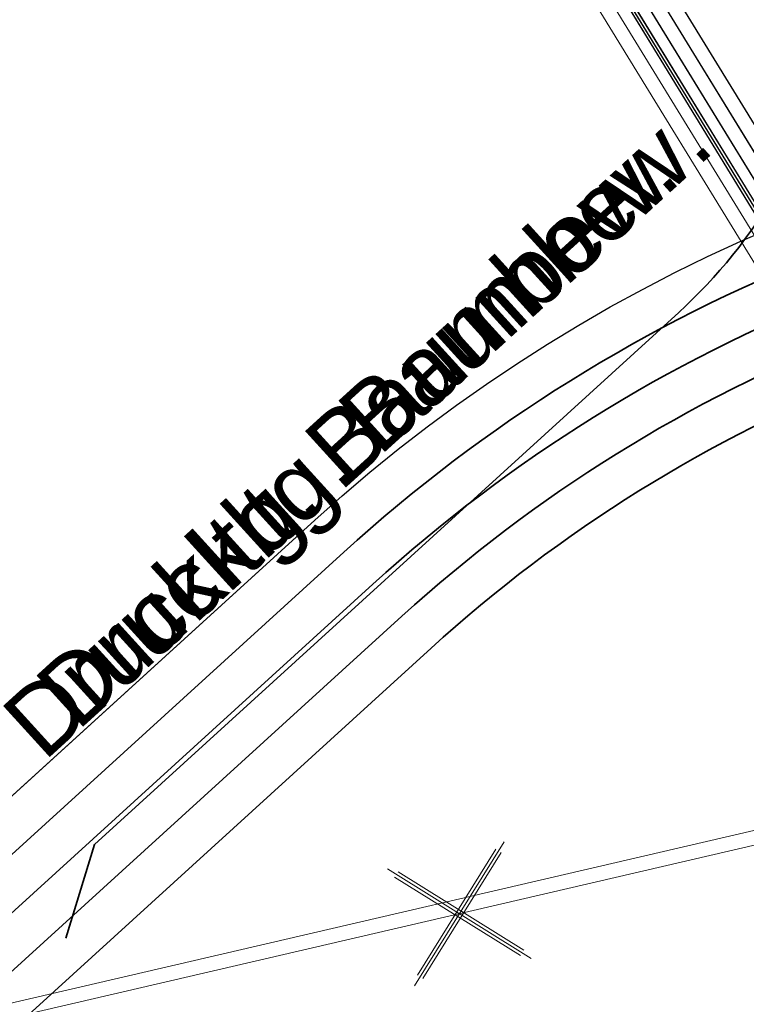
# Model space of a CAD drawing. Header units: metres. Extents: x -502 to 161, y -108 to 174.
# Tile 128 of 256: x -227.9 to -225.38, y -36.52 to -33.1. Entities that reach past the tile are written whole.
import ezdxf

# ---------------------------------------------------------------- set-up
doc = ezdxf.new("R2010")
doc.units = ezdxf.units.M
doc.header["$LTSCALE"] = 0.1
doc.linetypes.add('237', pattern=[93, 75, -18])
for name, color, linetype in [('BRI31-005.05-5p02-Koordinierung Lageplan 4. BA ZOB West 2022-06-15', 7, 'Continuous'), ('BRI31-005.06-5f07-Koordinierung Lageplan 4. BA ZOB Fernbusbahnh', 7, 'Continuous'), ('BRI32-005.02-5f05-Koordinierung Schemaplan 4 BA ZOB Teilbereich', 7, 'Continuous'), ('BRI32-005.03-5f06-Koordinierung Schemaplan 4 BA ZOB Teilbereich 2 Ost - Bahnhofsallee 2023-01-21', 7, 'Continuous')]:
    doc.layers.add(name, color=color, linetype=linetype)
doc.styles.add('Arial', font='arial.ttf')

# ---------------------------------------------------------------- blocks, each defined once
blk = doc.blocks.new('1016')
at = {"color": 7, "linetype": 'Continuous', "lineweight": 9, "transparency": 33554687}
for p, q in [((0.703072, 0.277444), (1.257444, -0.276928)), ((1.257444, 0.277444), (0.703072, -0.276928))]:
    blk.add_line(p, q, dxfattribs=at)
at = {"color": 2, "linetype": 'Continuous', "lineweight": 20, "true_color": 0xffff00, "transparency": 33554687}
for p, q in [((1.212401, 0.25319), (0.727326, -0.231885)), ((0.727326, 0.232401), (1.212401, -0.252674)), ((0.748114, 0.25319), (1.23319, -0.231885)), ((1.23319, 0.232401), (0.748114, -0.252674))]:
    blk.add_line(p, q, dxfattribs=at)

msp = doc.modelspace()

# ---------------------------------------------------------------- linework, layer by layer
at = {"layer": 'BRI31-005.05-5p02-Koordinierung Lageplan 4. BA ZOB West 2022-06-15', "color": 1, "linetype": 'Continuous', "lineweight": 25, "true_color": 0xff0000, "transparency": 33554687, "flags": 128}
msp.add_lwpolyline([(-225.3387, -11.2374), (-229.5957, -18.1714), (-229.0257, -20.8074), (-227.7997, -27.4074), (-227.6647, -27.9944), (-227.4477, -30.3544), (-224.2937, -35.5024), (-224.0217, -35.9484), (-223.2007, -36.4664), (-222.9157, -36.6434), (-217.6127, -39.5814), (-217.2307, -39.7354), (-214.0777, -39.1054), (-207.9547, -37.3244), (-207.4387, -36.8834), (-205.7427, -35.6354), (-202.5457, -34.9364), (-199.0767, -34.0634), (-192.6107, -32.7734), (-185.6937, -31.6434), (-180.2767, -30.7334), (-179.4717, -30.6334), (-178.4147, -30.7934), (-174.3807, -31.4324)], dxfattribs=at)
at = {"layer": 'BRI31-005.05-5p02-Koordinierung Lageplan 4. BA ZOB West 2022-06-15', "color": 250, "linetype": 'Continuous', "lineweight": 25, "true_color": 0x333333, "transparency": 33554687, "flags": 128}
for points in [[(-225.3307, -11.2434), (-229.5857, -18.1734), (-229.0157, -20.8054), (-227.7897, -27.4054), (-227.6547, -27.9934), (-227.4387, -30.3514), (-224.2857, -35.4974), (-224.0137, -35.9414), (-223.1947, -36.4574), (-222.9107, -36.6354), (-217.6077, -39.5724), (-217.2297, -39.7244), (-214.0807, -39.0964), (-207.9597, -37.3154), (-207.4447, -36.8754), (-205.7467, -35.6254), (-202.5487, -34.9274), (-199.0787, -34.0534), (-192.6127, -32.7634), (-185.6947, -31.6334), (-180.2787, -30.7234), (-179.4717, -30.6234), (-178.4137, -30.7834), (-174.3787, -31.4224)], [(-225.2907, -11.2734), (-229.5327, -18.1824), (-228.9667, -20.7954), (-227.7407, -27.3964), (-227.6047, -27.9884), (-227.3897, -30.3354), (-224.2587, -35.4464), (-223.9867, -35.8994), (-223.1627, -36.4184), (-222.8857, -36.5924), (-217.5837, -39.5284), (-217.0567, -39.7414), (-214.0687, -39.1454), (-207.9377, -37.3614), (-207.4157, -36.9154), (-205.7257, -35.6724), (-202.5377, -34.9764), (-199.0687, -34.1024), (-192.6037, -32.8124), (-185.6867, -31.6824), (-180.2717, -30.7724), (-179.4727, -30.6734), (-178.4207, -30.8324), (-177.8307, -31.0624)], [(-174.3647, -31.3244), (-178.3997, -30.6854), (-179.4697, -30.5234), (-180.2927, -30.6254), (-185.7107, -31.5354), (-192.6307, -32.6654), (-199.0987, -33.9554), (-202.5707, -34.8294), (-205.7887, -35.5314), (-207.5047, -36.7934), (-208.0037, -37.2234), (-214.1047, -38.9984), (-217.2137, -39.6184), (-217.5597, -39.4844), (-222.8607, -36.5494), (-223.1417, -36.3724), (-223.9597, -35.8574), (-224.2067, -35.4344), (-227.3407, -30.3194), (-227.5547, -27.9834), (-227.6917, -27.3874), (-228.9177, -20.7854), (-229.4797, -18.1914), (-225.2507, -11.3034)], [(-174.3717, -31.3734), (-178.4067, -30.7344), (-179.4707, -30.5734), (-180.2857, -30.6744), (-185.7027, -31.5844), (-192.6217, -32.7144), (-199.0887, -34.0044), (-202.5597, -34.8784), (-205.7677, -35.5784), (-207.4747, -36.8344), (-207.9817, -37.2694), (-214.0927, -39.0474), (-217.0437, -39.6364), (-217.5357, -39.4404), (-222.8357, -36.5064), (-223.1087, -36.3344), (-223.9327, -35.8154), (-224.1667, -35.4034), (-227.2917, -30.3034), (-227.5047, -27.9804), (-227.6427, -27.3784), (-228.8687, -20.7754), (-229.4267, -18.2004), (-225.2107, -11.3334)]]:
    msp.add_lwpolyline(points, dxfattribs=at)
at = {"layer": 'BRI31-005.05-5p02-Koordinierung Lageplan 4. BA ZOB West 2022-06-15', "color": 114, "linetype": 'Continuous', "lineweight": 25, "true_color": 0x00994c, "transparency": 33554687, "flags": 128}
msp.add_lwpolyline([(-174.3777, -31.4124), (-178.4117, -30.7734), (-179.4707, -30.6134), (-180.2797, -30.7134), (-185.6977, -31.6244), (-192.6137, -32.7544), (-199.0817, -34.0444), (-202.5497, -34.9164), (-205.7517, -35.6174), (-207.4517, -36.8684), (-207.9637, -37.3064), (-214.0827, -39.0854), (-217.2287, -39.7144), (-217.6047, -39.5634), (-222.9057, -36.6254), (-223.1907, -36.4494), (-224.0077, -35.9334), (-224.2767, -35.4914), (-227.4277, -30.3474), (-227.6447, -27.9914), (-227.7807, -27.4034), (-229.0067, -20.8034), (-229.5747, -18.1744), (-225.3227, -11.2494)], dxfattribs=at)
at = {"layer": 'BRI31-005.05-5p02-Koordinierung Lageplan 4. BA ZOB West 2022-06-15', "color": 7, "linetype": 'Continuous', "lineweight": 13, "transparency": 33554687, "flags": 128}
for points in [[(-174.4567, -31.9734), (-178.4767, -31.2244), (-179.4807, -31.0734), (-180.2157, -31.1644), (-185.6227, -32.0744), (-192.5317, -33.2044), (-198.9887, -34.4944), (-202.5047, -35.1234), (-205.6627, -35.8134), (-207.8937, -37.4534), (-214.0447, -39.2434), (-217.2537, -39.8834), (-222.9587, -36.7234), (-224.0877, -36.0134), (-227.5367, -30.3834), (-227.7547, -28.0034), (-227.8877, -27.4234), (-229.1137, -20.8234)], [(-174.4497, -31.9244), (-178.4697, -31.1754), (-179.4797, -31.0234), (-180.2227, -31.1154), (-185.6307, -32.0254), (-192.5407, -33.1554), (-198.9987, -34.4454), (-202.5267, -35.0254), (-205.7047, -35.7194), (-207.3857, -36.9554), (-207.9157, -37.4074), (-214.0567, -39.1944), (-217.2457, -39.8304), (-222.9347, -36.6794), (-223.2167, -36.5024), (-224.0507, -35.9774), (-227.4877, -30.3674), (-227.7047, -27.9984), (-227.8387, -27.4144), (-229.0647, -20.8144)]]:
    msp.add_lwpolyline(points, dxfattribs=at)
at = {"layer": 'BRI31-005.05-5p02-Koordinierung Lageplan 4. BA ZOB West 2022-06-15', "color": 142, "linetype": 'Continuous', "lineweight": 35, "true_color": 0x0099cc, "transparency": 33554687, "flags": 128}
msp.add_lwpolyline([(-222.1282, -30.8366), (-222.4377, -30.823), (-222.4377, -30.823, 0.279631), (-224.1659, -31.7709), (-224.1659, -31.7709), (-225.2758, -33.6923, -0.077278), (-225.6171, -34.1161), (-227.6433, -35.9606), (-227.7423, -36.2857)], format="xyb", dxfattribs=at)
at = {"layer": 'BRI31-005.05-5p02-Koordinierung Lageplan 4. BA ZOB West 2022-06-15', "color": 1, "linetype": '237', "lineweight": 25, "true_color": 0xff0000, "transparency": 33554687, "flags": 128}
msp.add_lwpolyline([(-235.5437, -41.6552, 0.31866), (-234.9694, -41.5851), (-234.6894, -41.3303), (-234.6894, -41.3303, -0.11947), (-234.325, -41.131), (-234.325, -41.131), (-233.5512, -40.9227), (-233.5512, -40.9227, 0.207755), (-232.9169, -40.4408), (-232.9169, -40.4408), (-232.9169, -40.4408, -0.080424), (-232.5985, -40.0405), (-232.5985, -40.0405), (-226.8797, -34.8365, -0.091014), (-225.1675, -33.7706), (-225.1675, -33.7706, 0.091012), (-223.8231, -32.9337), (-223.8231, -32.9337)], format="xyb", dxfattribs=at)
at = {"layer": 'BRI31-005.05-5p02-Koordinierung Lageplan 4. BA ZOB West 2022-06-15', "color": 7, "linetype": 'Continuous', "lineweight": 35, "transparency": 33554687, "flags": 128}
msp.add_lwpolyline([(-234.0635, -42.0182), (-233.1817, -41.2157), (-233.1817, -41.2157, 0.131327), (-232.9024, -40.7813), (-232.9024, -40.7813, -0.131324), (-232.4975, -40.1515), (-232.4975, -40.1515), (-226.7788, -34.9474, -0.091014), (-225.1125, -33.9102, 0.091012), (-223.7221, -33.0447)], format="xyb", dxfattribs=at)
at = {"layer": 'BRI31-005.05-5p02-Koordinierung Lageplan 4. BA ZOB West 2022-06-15', "color": 190, "linetype": 'Continuous', "lineweight": 35, "true_color": 0x7f00ff, "transparency": 33554687, "flags": 128}
for points in [[(-233.1418, -42.1394, 0.23126), (-232.8178, -41.3233, -0.231256), (-232.3966, -40.2624), (-226.6778, -35.0583, -0.091014), (-225.0575, -34.0497), (-225.0575, -34.0497, 0.091012), (-223.6212, -33.1556), (-223.6212, -33.1556)], [(-223.5202, -33.2665), (-223.5202, -33.2665, -0.091012), (-225.0025, -34.1893), (-225.0025, -34.1893, 0.091014), (-226.5769, -35.1693), (-232.2956, -40.3734, 0.231255), (-232.6682, -41.3119, -0.23126), (-233.0409, -42.2504)]]:
    msp.add_lwpolyline(points, format="xyb", dxfattribs=at)
at = {"layer": 'BRI31-005.05-5p02-Koordinierung Lageplan 4. BA ZOB West 2022-06-15', "color": 3, "linetype": 'Continuous', "lineweight": 35, "true_color": 0x00ff00, "transparency": 33554687, "flags": 128}
msp.add_lwpolyline([(-223.4192, -33.3775), (-223.4192, -33.3775, -0.091012), (-224.9476, -34.3288), (-224.9476, -34.3288), (-224.9476, -34.3288, 0.091014), (-226.4759, -35.2802), (-226.4759, -35.2802), (-232.1947, -40.4843, 0.231256), (-232.5187, -41.3004), (-232.5187, -41.3004, -0.231261), (-232.9399, -42.3613), (-232.9399, -42.3613)], format="xyb", dxfattribs=at)
at = {"layer": 'BRI31-005.05-5p02-Koordinierung Lageplan 4. BA ZOB West 2022-06-15', "color": 190, "linetype": 'Continuous', "lineweight": 18, "true_color": 0x7f00ff, "transparency": 33554687, "flags": 128}
for points in [[(-221.5571, -35.281), (-222.1211, -34.956), (-222.7491, -35.366), (-225.3561, -35.912), (-237.7501, -38.791), (-247.3871, -41.063), (-259.2661, -43.76), (-259.9631, -44.185)], [(-259.9631, -44.185), (-259.2661, -43.76), (-247.3871, -41.063), (-237.7501, -38.791), (-225.3561, -35.912), (-222.7491, -35.366), (-222.1211, -34.956), (-221.5571, -35.281)]]:
    msp.add_lwpolyline(points, dxfattribs=at)
at = {"layer": 'BRI31-005.05-5p02-Koordinierung Lageplan 4. BA ZOB West 2022-06-15', "color": 255, "linetype": 'Continuous', "lineweight": 13, "transparency": 33554687, "flags": 128}
msp.add_lwpolyline([(-221.5821, -35.3243), (-222.1195, -35.0146), (-222.7297, -35.413), (-225.3453, -35.9608), (-237.7387, -38.8397), (-247.3758, -41.1117), (-259.2471, -43.8069), (-259.9371, -44.2277)], dxfattribs=at)
at = {"layer": 'BRI31-005.06-5f07-Koordinierung Lageplan 4. BA ZOB Fernbusbahnh', "color": 1, "linetype": 'Continuous', "lineweight": 20, "true_color": 0xff0000, "transparency": 33554687, "flags": 128}
msp.add_lwpolyline([(-225.3387, -11.2374), (-229.5957, -18.1714), (-229.0257, -20.8074), (-227.7997, -27.4074), (-227.6647, -27.9944), (-227.4477, -30.3544), (-224.2937, -35.5024), (-224.0217, -35.9484), (-223.2007, -36.4664), (-222.9157, -36.6434), (-217.6127, -39.5814), (-217.2307, -39.7354), (-214.0777, -39.1054), (-207.9547, -37.3244), (-207.4387, -36.8834), (-205.7427, -35.6354), (-202.5457, -34.9364), (-199.0767, -34.0634), (-192.6107, -32.7734), (-185.6937, -31.6434), (-180.2767, -30.7334), (-179.4717, -30.6334), (-178.4147, -30.7934), (-174.3807, -31.4324)], dxfattribs=at)
at = {"layer": 'BRI31-005.06-5f07-Koordinierung Lageplan 4. BA ZOB Fernbusbahnh', "color": 250, "linetype": 'Continuous', "lineweight": 20, "true_color": 0x333333, "transparency": 33554687, "flags": 128}
for points in [[(-225.3307, -11.2434), (-229.5857, -18.1734), (-229.0157, -20.8054), (-227.7897, -27.4054), (-227.6547, -27.9934), (-227.4387, -30.3514), (-224.2857, -35.4974), (-224.0137, -35.9414), (-223.1947, -36.4574), (-222.9107, -36.6354), (-217.6077, -39.5724), (-217.2297, -39.7244), (-214.0807, -39.0964), (-207.9597, -37.3154), (-207.4447, -36.8754), (-205.7467, -35.6254), (-202.5487, -34.9274), (-199.0787, -34.0534), (-192.6127, -32.7634), (-185.6947, -31.6334), (-180.2787, -30.7234), (-179.4717, -30.6234), (-178.4137, -30.7834), (-174.3787, -31.4224)], [(-225.2907, -11.2734), (-229.5327, -18.1824), (-228.9667, -20.7954), (-227.7407, -27.3964), (-227.6047, -27.9884), (-227.3897, -30.3354), (-224.2587, -35.4464), (-223.9867, -35.8994), (-223.1627, -36.4184), (-222.8857, -36.5924), (-217.5837, -39.5284), (-217.0567, -39.7414), (-214.0687, -39.1454), (-207.9377, -37.3614), (-207.4157, -36.9154), (-205.7257, -35.6724), (-202.5377, -34.9764), (-199.0687, -34.1024), (-192.6037, -32.8124), (-185.6867, -31.6824), (-180.2717, -30.7724), (-179.4727, -30.6734), (-178.4207, -30.8324), (-177.8307, -31.0624)], [(-174.3647, -31.3244), (-178.3997, -30.6854), (-179.4697, -30.5234), (-180.2927, -30.6254), (-185.7107, -31.5354), (-192.6307, -32.6654), (-199.0987, -33.9554), (-202.5707, -34.8294), (-205.7887, -35.5314), (-207.5047, -36.7934), (-208.0037, -37.2234), (-214.1047, -38.9984), (-217.2137, -39.6184), (-217.5597, -39.4844), (-222.8607, -36.5494), (-223.1417, -36.3724), (-223.9597, -35.8574), (-224.2067, -35.4344), (-227.3407, -30.3194), (-227.5547, -27.9834), (-227.6917, -27.3874), (-228.9177, -20.7854), (-229.4797, -18.1914), (-225.2507, -11.3034)], [(-174.3717, -31.3734), (-178.4067, -30.7344), (-179.4707, -30.5734), (-180.2857, -30.6744), (-185.7027, -31.5844), (-192.6217, -32.7144), (-199.0887, -34.0044), (-202.5597, -34.8784), (-205.7677, -35.5784), (-207.4747, -36.8344), (-207.9817, -37.2694), (-214.0927, -39.0474), (-217.0437, -39.6364), (-217.5357, -39.4404), (-222.8357, -36.5064), (-223.1087, -36.3344), (-223.9327, -35.8154), (-224.1667, -35.4034), (-227.2917, -30.3034), (-227.5047, -27.9804), (-227.6427, -27.3784), (-228.8687, -20.7754), (-229.4267, -18.2004), (-225.2107, -11.3334)]]:
    msp.add_lwpolyline(points, dxfattribs=at)
at = {"layer": 'BRI31-005.06-5f07-Koordinierung Lageplan 4. BA ZOB Fernbusbahnh', "color": 114, "linetype": 'Continuous', "lineweight": 20, "true_color": 0x00994c, "transparency": 33554687, "flags": 128}
msp.add_lwpolyline([(-174.3777, -31.4124), (-178.4117, -30.7734), (-179.4707, -30.6134), (-180.2797, -30.7134), (-185.6977, -31.6244), (-192.6137, -32.7544), (-199.0817, -34.0444), (-202.5497, -34.9164), (-205.7517, -35.6174), (-207.4517, -36.8684), (-207.9637, -37.3064), (-214.0827, -39.0854), (-217.2287, -39.7144), (-217.6047, -39.5634), (-222.9057, -36.6254), (-223.1907, -36.4494), (-224.0077, -35.9334), (-224.2767, -35.4914), (-227.4277, -30.3474), (-227.6447, -27.9914), (-227.7807, -27.4034), (-229.0067, -20.8034), (-229.5747, -18.1744), (-225.3227, -11.2494)], dxfattribs=at)
at = {"layer": 'BRI31-005.06-5f07-Koordinierung Lageplan 4. BA ZOB Fernbusbahnh', "color": 7, "linetype": 'Continuous', "lineweight": 9, "transparency": 33554687, "flags": 128}
for points in [[(-174.4567, -31.9734), (-178.4767, -31.2244), (-179.4807, -31.0734), (-180.2157, -31.1644), (-185.6227, -32.0744), (-192.5317, -33.2044), (-198.9887, -34.4944), (-202.5047, -35.1234), (-205.6627, -35.8134), (-207.8937, -37.4534), (-214.0447, -39.2434), (-217.2537, -39.8834), (-222.9587, -36.7234), (-224.0877, -36.0134), (-227.5367, -30.3834), (-227.7547, -28.0034), (-227.8877, -27.4234), (-229.1137, -20.8234)], [(-174.4497, -31.9244), (-178.4697, -31.1754), (-179.4797, -31.0234), (-180.2227, -31.1154), (-185.6307, -32.0254), (-192.5407, -33.1554), (-198.9987, -34.4454), (-202.5267, -35.0254), (-205.7047, -35.7194), (-207.3857, -36.9554), (-207.9157, -37.4074), (-214.0567, -39.1944), (-217.2457, -39.8304), (-222.9347, -36.6794), (-223.2167, -36.5024), (-224.0507, -35.9774), (-227.4877, -30.3674), (-227.7047, -27.9984), (-227.8387, -27.4144), (-229.0647, -20.8144)]]:
    msp.add_lwpolyline(points, dxfattribs=at)
at = {"layer": 'BRI31-005.06-5f07-Koordinierung Lageplan 4. BA ZOB Fernbusbahnh', "color": 142, "linetype": 'Continuous', "lineweight": 30, "true_color": 0x0099cc, "transparency": 33554687, "flags": 128}
msp.add_lwpolyline([(-222.1282, -30.8366), (-222.4377, -30.823), (-222.4377, -30.823, 0.279631), (-224.1659, -31.7709), (-224.1659, -31.7709), (-225.2758, -33.6923, -0.077278), (-225.6171, -34.1161), (-227.6433, -35.9606), (-227.7423, -36.2857)], format="xyb", dxfattribs=at)
at = {"layer": 'BRI31-005.06-5f07-Koordinierung Lageplan 4. BA ZOB Fernbusbahnh', "color": 1, "linetype": '237', "lineweight": 20, "true_color": 0xff0000, "transparency": 33554687, "flags": 128}
msp.add_lwpolyline([(-235.5437, -41.6552, 0.31866), (-234.9694, -41.5851), (-234.6894, -41.3303), (-234.6894, -41.3303, -0.11947), (-234.325, -41.131), (-234.325, -41.131), (-233.5512, -40.9227), (-233.5512, -40.9227, 0.207755), (-232.9169, -40.4408), (-232.9169, -40.4408), (-232.9169, -40.4408, -0.080424), (-232.5985, -40.0405), (-232.5985, -40.0405), (-226.8797, -34.8365, -0.091014), (-225.1675, -33.7706), (-225.1675, -33.7706, 0.091012), (-223.8231, -32.9337), (-223.8231, -32.9337)], format="xyb", dxfattribs=at)
at = {"layer": 'BRI31-005.06-5f07-Koordinierung Lageplan 4. BA ZOB Fernbusbahnh', "color": 7, "linetype": 'Continuous', "lineweight": 30, "transparency": 33554687, "flags": 128}
msp.add_lwpolyline([(-234.0635, -42.0182), (-233.1817, -41.2157), (-233.1817, -41.2157, 0.131327), (-232.9024, -40.7813), (-232.9024, -40.7813, -0.131324), (-232.4975, -40.1515), (-232.4975, -40.1515), (-226.7788, -34.9474, -0.091014), (-225.1125, -33.9102, 0.091012), (-223.7221, -33.0447)], format="xyb", dxfattribs=at)
at = {"layer": 'BRI31-005.06-5f07-Koordinierung Lageplan 4. BA ZOB Fernbusbahnh', "color": 190, "linetype": 'Continuous', "lineweight": 30, "true_color": 0x7f00ff, "transparency": 33554687, "flags": 128}
for points in [[(-233.1418, -42.1394, 0.23126), (-232.8178, -41.3233, -0.231256), (-232.3966, -40.2624), (-226.6778, -35.0583, -0.091014), (-225.0575, -34.0497), (-225.0575, -34.0497, 0.091012), (-223.6212, -33.1556), (-223.6212, -33.1556)], [(-223.5202, -33.2665), (-223.5202, -33.2665, -0.091012), (-225.0025, -34.1893), (-225.0025, -34.1893, 0.091014), (-226.5769, -35.1693), (-232.2956, -40.3734, 0.231255), (-232.6682, -41.3119, -0.23126), (-233.0409, -42.2504)]]:
    msp.add_lwpolyline(points, format="xyb", dxfattribs=at)
at = {"layer": 'BRI31-005.06-5f07-Koordinierung Lageplan 4. BA ZOB Fernbusbahnh', "color": 3, "linetype": 'Continuous', "lineweight": 30, "true_color": 0x00ff00, "transparency": 33554687, "flags": 128}
msp.add_lwpolyline([(-223.4192, -33.3775), (-223.4192, -33.3775, -0.091012), (-224.9476, -34.3288), (-224.9476, -34.3288), (-224.9476, -34.3288, 0.091014), (-226.4759, -35.2802), (-226.4759, -35.2802), (-232.1947, -40.4843, 0.231256), (-232.5187, -41.3004), (-232.5187, -41.3004, -0.231261), (-232.9399, -42.3613), (-232.9399, -42.3613)], format="xyb", dxfattribs=at)
at = {"layer": 'BRI31-005.06-5f07-Koordinierung Lageplan 4. BA ZOB Fernbusbahnh', "color": 190, "linetype": 'Continuous', "lineweight": 13, "true_color": 0x7f00ff, "transparency": 33554687, "flags": 128}
for points in [[(-221.5571, -35.281), (-222.1211, -34.956), (-222.7491, -35.366), (-225.3561, -35.912), (-237.7501, -38.791), (-247.3871, -41.063), (-259.2661, -43.76), (-259.9631, -44.185)], [(-259.9631, -44.185), (-259.2661, -43.76), (-247.3871, -41.063), (-237.7501, -38.791), (-225.3561, -35.912), (-222.7491, -35.366), (-222.1211, -34.956), (-221.5571, -35.281)]]:
    msp.add_lwpolyline(points, dxfattribs=at)
at = {"layer": 'BRI31-005.06-5f07-Koordinierung Lageplan 4. BA ZOB Fernbusbahnh', "color": 255, "linetype": 'Continuous', "lineweight": 9, "transparency": 33554687, "flags": 128}
msp.add_lwpolyline([(-221.5821, -35.3243), (-222.1195, -35.0146), (-222.7297, -35.413), (-225.3453, -35.9608), (-237.7387, -38.8397), (-247.3758, -41.1117), (-259.2471, -43.8069), (-259.9371, -44.2277)], dxfattribs=at)
at = {"layer": 'BRI32-005.02-5f05-Koordinierung Schemaplan 4 BA ZOB Teilbereich', "color": 250, "linetype": 'Continuous', "lineweight": 25, "true_color": 0x333333, "transparency": 33554687, "flags": 128}
for points in [[(-174.3647, -31.3244), (-178.3997, -30.6854), (-179.4697, -30.5234), (-180.2927, -30.6254), (-185.7107, -31.5354), (-192.6307, -32.6654), (-199.0987, -33.9554), (-202.5707, -34.8294), (-205.7887, -35.5314), (-207.5047, -36.7934), (-208.0037, -37.2234), (-214.1047, -38.9984), (-217.2137, -39.6184), (-217.5597, -39.4844), (-222.8607, -36.5494), (-223.1417, -36.3724), (-223.9597, -35.8574), (-224.2067, -35.4344), (-227.3407, -30.3194), (-227.5547, -27.9834), (-227.6917, -27.3874), (-228.9177, -20.7854), (-229.4797, -18.1914), (-225.2507, -11.3034)], [(-174.3717, -31.3734), (-178.4067, -30.7344), (-179.4707, -30.5734), (-180.2857, -30.6744), (-185.7027, -31.5844), (-192.6217, -32.7144), (-199.0887, -34.0044), (-202.5597, -34.8784), (-205.7677, -35.5784), (-207.4747, -36.8344), (-207.9817, -37.2694), (-214.0927, -39.0474), (-217.0437, -39.6364), (-217.5357, -39.4404), (-222.8357, -36.5064), (-223.1087, -36.3344), (-223.9327, -35.8154), (-224.1667, -35.4034), (-227.2917, -30.3034), (-227.5047, -27.9804), (-227.6427, -27.3784), (-228.8687, -20.7754), (-229.4267, -18.2004), (-225.2107, -11.3334)]]:
    msp.add_lwpolyline(points, dxfattribs=at)
at = {"layer": 'BRI32-005.02-5f05-Koordinierung Schemaplan 4 BA ZOB Teilbereich', "color": 7, "linetype": 'Continuous', "lineweight": 13, "transparency": 33554687, "flags": 128}
for points in [[(-174.4567, -31.9734), (-178.4767, -31.2244), (-179.4807, -31.0734), (-180.2157, -31.1644), (-185.6227, -32.0744), (-192.5317, -33.2044), (-198.9887, -34.4944), (-202.5047, -35.1234), (-205.6627, -35.8134), (-207.8937, -37.4534), (-214.0447, -39.2434), (-217.2537, -39.8834), (-222.9587, -36.7234), (-224.0877, -36.0134), (-227.5367, -30.3834), (-227.7547, -28.0034), (-227.8877, -27.4234), (-229.1137, -20.8234)], [(-174.4497, -31.9244), (-178.4697, -31.1754), (-179.4797, -31.0234), (-180.2227, -31.1154), (-185.6307, -32.0254), (-192.5407, -33.1554), (-198.9987, -34.4454), (-202.5267, -35.0254), (-205.7047, -35.7194), (-207.3857, -36.9554), (-207.9157, -37.4074), (-214.0567, -39.1944), (-217.2457, -39.8304), (-222.9347, -36.6794), (-223.2167, -36.5024), (-224.0507, -35.9774), (-227.4877, -30.3674), (-227.7047, -27.9984), (-227.8387, -27.4144), (-229.0647, -20.8144)]]:
    msp.add_lwpolyline(points, dxfattribs=at)
at = {"layer": 'BRI32-005.03-5f06-Koordinierung Schemaplan 4 BA ZOB Teilbereich 2 Ost - Bahnhofsallee 2023-01-21', "color": 250, "linetype": 'Continuous', "lineweight": 20, "true_color": 0x333333, "transparency": 33554687, "flags": 128}
for points in [[(-174.3647, -31.3244), (-178.3997, -30.6854), (-179.4697, -30.5234), (-180.2927, -30.6254), (-185.7107, -31.5354), (-192.6307, -32.6654), (-199.0987, -33.9554), (-202.5707, -34.8294), (-205.7887, -35.5314), (-207.5047, -36.7934), (-208.0037, -37.2234), (-214.1047, -38.9984), (-217.2137, -39.6184), (-217.5597, -39.4844), (-222.8607, -36.5494), (-223.1417, -36.3724), (-223.9597, -35.8574), (-224.2067, -35.4344), (-227.3407, -30.3194), (-227.5547, -27.9834), (-227.6917, -27.3874), (-228.9177, -20.7854), (-229.4797, -18.1914), (-225.2507, -11.3034)], [(-174.3717, -31.3734), (-178.4067, -30.7344), (-179.4707, -30.5734), (-180.2857, -30.6744), (-185.7027, -31.5844), (-192.6217, -32.7144), (-199.0887, -34.0044), (-202.5597, -34.8784), (-205.7677, -35.5784), (-207.4747, -36.8344), (-207.9817, -37.2694), (-214.0927, -39.0474), (-217.0437, -39.6364), (-217.5357, -39.4404), (-222.8357, -36.5064), (-223.1087, -36.3344), (-223.9327, -35.8154), (-224.1667, -35.4034), (-227.2917, -30.3034), (-227.5047, -27.9804), (-227.6427, -27.3784), (-228.8687, -20.7754), (-229.4267, -18.2004), (-225.2107, -11.3334)]]:
    msp.add_lwpolyline(points, dxfattribs=at)
at = {"layer": 'BRI32-005.03-5f06-Koordinierung Schemaplan 4 BA ZOB Teilbereich 2 Ost - Bahnhofsallee 2023-01-21', "color": 7, "linetype": 'Continuous', "lineweight": 9, "transparency": 33554687, "flags": 128}
for points in [[(-174.4567, -31.9734), (-178.4767, -31.2244), (-179.4807, -31.0734), (-180.2157, -31.1644), (-185.6227, -32.0744), (-192.5317, -33.2044), (-198.9887, -34.4944), (-202.5047, -35.1234), (-205.6627, -35.8134), (-207.8937, -37.4534), (-214.0447, -39.2434), (-217.2537, -39.8834), (-222.9587, -36.7234), (-224.0877, -36.0134), (-227.5367, -30.3834), (-227.7547, -28.0034), (-227.8877, -27.4234), (-229.1137, -20.8234)], [(-174.4497, -31.9244), (-178.4697, -31.1754), (-179.4797, -31.0234), (-180.2227, -31.1154), (-185.6307, -32.0254), (-192.5407, -33.1554), (-198.9987, -34.4454), (-202.5267, -35.0254), (-205.7047, -35.7194), (-207.3857, -36.9554), (-207.9157, -37.4074), (-214.0567, -39.1944), (-217.2457, -39.8304), (-222.9347, -36.6794), (-223.2167, -36.5024), (-224.0507, -35.9774), (-227.4877, -30.3674), (-227.7047, -27.9984), (-227.8387, -27.4144), (-229.0647, -20.8144)]]:
    msp.add_lwpolyline(points, dxfattribs=at)

# ---------------------------------------------------------------- block references
at = {"layer": 'BRI31-005.06-5f07-Koordinierung Lageplan 4. BA ZOB Fernbusbahnh', "color": 7, "transparency": 33554687, "xscale": 0.75, "yscale": 0.75, "zscale": 0.75, "rotation": 193.0773010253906}
msp.add_blockref('1016', (-225.662, -36.0344), dxfattribs=at)

# ---------------------------------------------------------------- texts
at = {"layer": 'BRI31-005.05-5p02-Koordinierung Lageplan 4. BA ZOB West 2022-06-15', "color": 5, "true_color": 0x0000ff, "transparency": 33554687, "insert": (-227.9806, -35.4988), "char_height": 0.24, "attachment_point": 1, "rotation": 42.2968, "line_spacing_factor": 0.25, "style": 'Arial'}
msp.add_mtext('Druckltg. Baumbew.', dxfattribs=at)
at = {"layer": 'BRI31-005.06-5f07-Koordinierung Lageplan 4. BA ZOB Fernbusbahnh', "color": 5, "true_color": 0x0000ff, "transparency": 33554687, "insert": (-227.8648, -35.3934), "char_height": 0.24, "attachment_point": 1, "rotation": 42.2968, "line_spacing_factor": 0.25, "style": 'Arial'}
msp.add_mtext('Druckltg. Baumbew.', dxfattribs=at)

doc.saveas('drawing.dxf')
